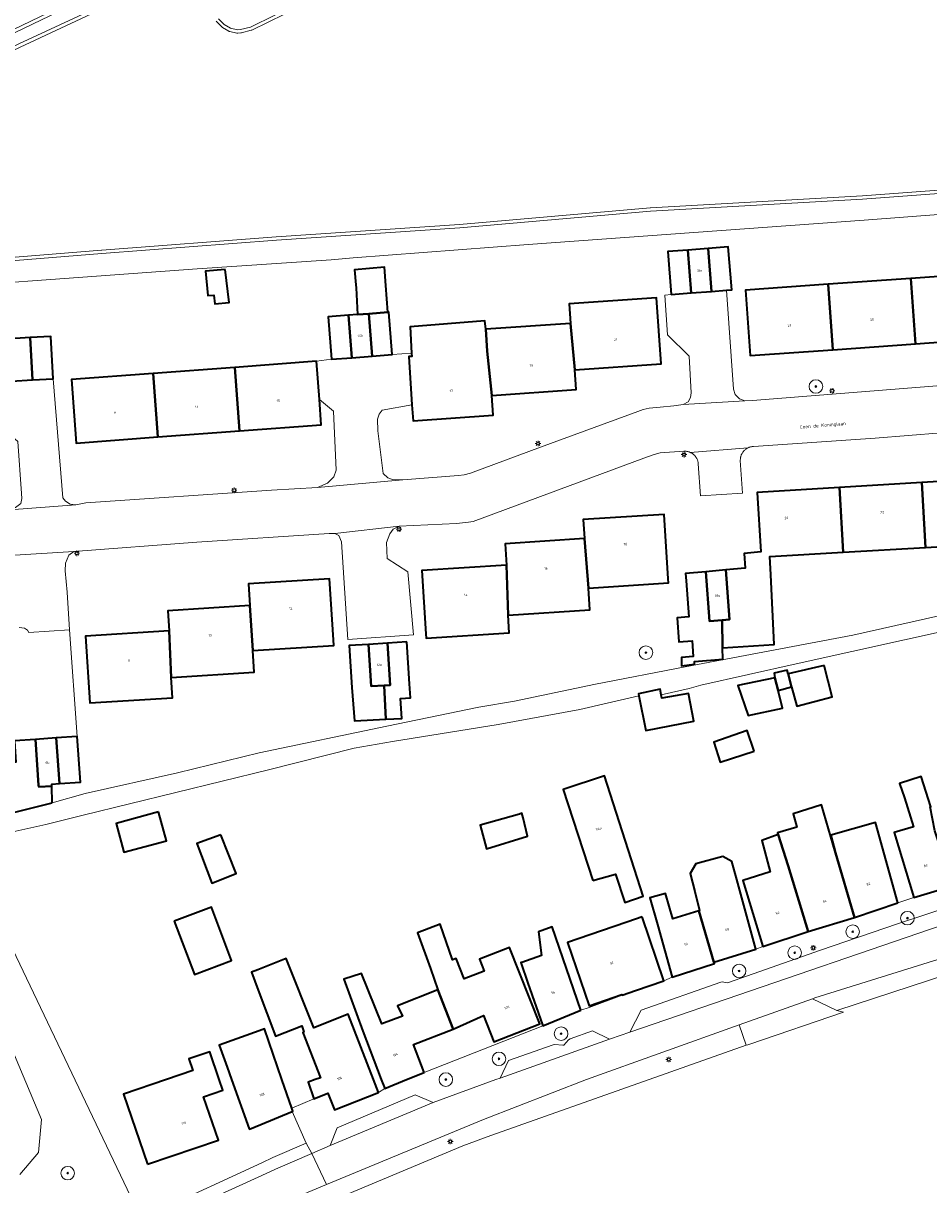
# Model space of a CAD drawing. Header units: metres. Extents: x 131489 to 134032, y 502353 to 503606.
# Tile 42 of 90: x 132708 to 132842, y 502985 to 503155. Entities that reach past the tile are written whole.
import ezdxf
from ezdxf.enums import TextEntityAlignment as Align

# ---------------------------------------------------------------- set-up
doc = ezdxf.new("R2010")
doc.units = ezdxf.units.M
for name, color, linetype, lineweight in [('B-WE-GR-BEPLANTING_CULTUUR_BOSPLANTSOEN-GV', 90, 'Continuous', 18), ('B-WE-GR-BOOM-S', 92, 'Continuous', 25), ('B-WE-GR-GRAS-GV', 60, 'Continuous', 13), ('B-WE-KL-ET_LS_OV_LICHTMAST-S', 190, 'Continuous', 25), ('B-WE-OG-BEBOUWING-GV', 7, 'Continuous', 35), ('B-WE-OG-BEBOUWING-T18', 1, 'Continuous', 18), ('B-WE-OG-TERREIN_CULTUURSCHEIDING-GV', 7, 'Continuous', 18), ('B-WE-OG-TERREIN_ERF-GV', 7, 'Continuous', 18), ('B-WE-OG-TOPOGRAFIE-T18', 1, 'Continuous', 18), ('B-WE-OG-WATER_SLOOT-GV', 120, 'Continuous', 18), ('B-WE-VH-VERHARDING_BETONSTRAATSTEEN-GV', 252, 'Continuous', 18), ('B-WE-VH-VERHARDING_SIERBESTRATING-GV', 252, 'Continuous', 18), ('B-WE-VH-VERHARDING_STRAATBAKSTEEN-GV', 252, 'Continuous', 18)]:
    doc.layers.add(name, color=color, linetype=linetype, lineweight=lineweight)
doc.styles.add('NLCS-ISO-M200-T18', font='NLCS-ISO.ttf', dxfattribs={"height": 0.36})
doc.styles.add('NLCS-ISO-M200-T25', font='NLCS-ISO.ttf', dxfattribs={"height": 0.5})

# ---------------------------------------------------------------- blocks, each defined once
blk = doc.blocks.new('SKL-ET_OV_LICHTMAST-SO')
at = {"color": 0, "linetype": 'ByBlock', "lineweight": 18}
for points in [[(-1.25, 0), (-2, 0)], [(-1.41, 1.41), (-0.88, 0.88)], [(0, 2), (0, 1.25)], [(0.88, 0.88), (1.41, 1.41)], [(2, 0), (1.25, 0)], [(-1.41, -1.41), (-0.88, -0.88)], [(0, -1.25), (0, -2)], [(0.88, -0.88), (1.41, -1.41)]]:
    blk.add_lwpolyline(points, dxfattribs=at)
blk.add_circle((0, 0), 1, dxfattribs=at)
blk = doc.blocks.new('SGR-BOOM_01-SO')
at = {"linetype": 'ByBlock', "lineweight": 18}
h = blk.add_hatch(color=0, dxfattribs=at)
h.dxf.hatch_style = 1
edge = h.paths.add_edge_path()
edge.add_arc((0, 0), 0.25, 0, 360)
at = {"color": 0, "linetype": 'ByBlock', "lineweight": 18}
for radius in [2, 0.25]:
    blk.add_circle((0, 0), radius, dxfattribs=at)

msp = doc.modelspace()

# ---------------------------------------------------------------- linework, layer by layer
at = {"layer": 'B-WE-GR-BEPLANTING_CULTUUR_BOSPLANTSOEN-GV', "flags": 128}
for points in [[(132706.804, 502974.035), (132712.266, 502972.169), (132712.692, 502972.4), (132713.116, 502972.635), (132713.534, 502972.871), (132716.321, 502974.455), (132716.91, 502974.809), (132717.502, 502975.159), (132718.095, 502975.506), (132718.691, 502975.85), (132719.289, 502976.19), (132719.888, 502976.526), (132720.49, 502976.859), (132721.093, 502977.189), (132721.698, 502977.515), (132722.305, 502977.837), (132722.914, 502978.156), (132723.525, 502978.472), (132724.138, 502978.784), (132724.752, 502979.092), (132725.369, 502979.397), (132725.678, 502979.548), (132705.761, 503021.304)], [(132704.307, 503010.024), (132710.988, 502994.13), (132710.583, 502989.271), (132707.816, 502986.031)]]:
    msp.add_lwpolyline(points, dxfattribs=at)
at = {"layer": 'B-WE-GR-GRAS-GV', "flags": 128}
for points in [[(132700.626, 503151.511), (132722.007, 503161.842)], [(132727.303, 503161.018), (132707.865, 503151.928)], [(132749.142, 503157.926), (132741.949, 503154.424), (132741.854, 503154.39), (132740.421, 503154.024), (132740.355, 503154.011), (132739.9, 503153.958), (132739.816, 503153.956), (132739.732, 503153.967), (132738.714, 503154.196), (132738.637, 503154.22), (132738.564, 503154.257), (132737.629, 503154.825), (132737.539, 503154.894), (132736.687, 503155.727)], [(132692.001, 503119.77), (132719.855, 503122.043), (132719.858, 503122.044), (132745.548, 503124.022), (132745.553, 503124.022), (132772.521, 503125.817), (132800.574, 503128.284), (132800.59, 503128.285), (132831.776, 503130.06), (132876.658, 503133.384), (132876.663, 503133.384), (132907.363, 503135.377), (132907.367, 503135.377), (132919.43, 503136.057), (132921.565, 503136.308), (132923.286, 503137.112), (132923.956, 503137.624), (132924.653, 503138.566), (132924.823, 503139.606), (132924.406, 503140.934), (132921.563, 503148.636), (132918.364, 503156.465)]]:
    msp.add_lwpolyline(points, dxfattribs=at)
at = {"layer": 'B-WE-OG-BEBOUWING-GV', "flags": 128}
for points in [[(132851.528, 503111.937), (132851.394, 503113.817), (132855.053, 503114.086), (132854.659, 503120.47), (132854.479, 503120.455), (132854.258, 503123.43), (132849.912, 503123.102), (132848.61, 503122.72), (132847.436, 503121.851), (132846.783, 503120.735), (132846.409, 503118.433), (132838.883, 503117.896), (132839.571, 503108.255), (132851.729, 503109.123)], [(132803.631, 503115.508), (132806.603, 503115.743), (132806.104, 503122.064), (132803.132, 503121.829)], [(132809.077, 503122.298), (132806.104, 503122.064), (132806.603, 503115.743), (132809.576, 503115.977)], [(132809.077, 503122.298), (132809.576, 503115.977), (132811.794, 503116.152), (132812.548, 503116.212), (132812.049, 503122.533)], [(132757.48, 503112.563), (132759.145, 503112.692), (132761.969, 503112.913), (132761.65, 503116.819), (132761.451, 503119.527), (132757.059, 503119.164), (132757.269, 503116.939), (132757.311, 503116.494)], [(132738.003, 503119.213), (132735.125, 503118.958), (132735.467, 503115.36), (132736.372, 503115.42), (132736.504, 503114.16), (132738.599, 503114.327)], [(132838.883, 503117.896), (132826.725, 503117.029), (132827.413, 503107.388), (132839.571, 503108.255)], [(132826.725, 503117.029), (132814.567, 503116.161), (132815.255, 503106.52), (132827.413, 503107.388)], [(132789.472, 503104.451), (132802.167, 503105.316), (132801.507, 503115.009), (132788.626, 503114.131), (132788.821, 503111.274)], [(132756.162, 503112.46), (132756.649, 503106.218), (132759.632, 503106.45), (132759.145, 503112.692), (132757.48, 503112.563)], [(132759.145, 503112.692), (132759.632, 503106.45), (132762.615, 503106.683), (132762.128, 503112.925), (132761.969, 503112.913)], [(132756.162, 503112.46), (132753.179, 503112.227), (132753.666, 503105.985), (132756.649, 503106.218)], [(132777.244, 503100.67), (132776.581, 503107.177), (132776.36, 503110.425), (132776.241, 503111.631), (132765.227, 503110.768), (132765.442, 503106.909), (132765.469, 503106.419), (132765.025, 503106.389), (132765.508, 503099.307), (132765.669, 503096.944), (132777.443, 503097.747)], [(132777.244, 503100.67), (132789.672, 503101.517), (132789.472, 503104.451), (132788.821, 503111.274), (132776.36, 503110.425), (132776.581, 503107.177)], [(132709.674, 503102.947), (132712.738, 503103.113), (132712.401, 503109.342), (132709.337, 503109.176)], [(132709.674, 503102.947), (132709.337, 503109.176), (132707.848, 503109.095), (132706.273, 503109.009), (132706.61, 503102.78)], [(132728.139, 503094.554), (132740.152, 503095.456), (132739.451, 503104.792), (132727.438, 503103.891)], [(132751.463, 503105.694), (132739.451, 503104.792), (132740.152, 503095.456), (132752.164, 503096.358), (132751.884, 503100.086)], [(132728.139, 503094.554), (132727.438, 503103.891), (132715.426, 503102.989), (132716.127, 503093.652)], [(132856.659, 503090.606), (132852.529, 503090.072), (132847.094, 503089.369), (132847.162, 503088.237), (132840.51, 503087.84), (132841.079, 503078.315), (132848.444, 503078.755), (132848.645, 503076.052), (132860.859, 503081.095), (132857.518, 503088.69)], [(132811.215, 503063.546), (132818.81, 503064.001), (132818.326, 503074.265), (132818.136, 503076.944), (132828.971, 503077.591), (132828.402, 503087.116), (132816.293, 503086.393), (132816.814, 503077.671), (132814.36, 503077.424), (132814.547, 503075.249), (132811.673, 503074.986), (132812.217, 503067.682), (132811.138, 503067.602)], [(132841.079, 503078.315), (132840.51, 503087.84), (132828.402, 503087.116), (132828.971, 503077.591)], [(132791.467, 503072.325), (132803.249, 503073.087), (132803.212, 503073.662), (132802.597, 503083.171), (132790.716, 503082.403), (132790.898, 503079.592)], [(132791.467, 503072.325), (132790.898, 503079.592), (132779.198, 503078.836), (132779.401, 503075.703), (132779.64, 503068.343), (132791.674, 503069.121)], [(132779.401, 503075.703), (132766.95, 503074.898), (132767.551, 503065.603), (132767.594, 503064.939), (132779.809, 503065.729), (132779.64, 503068.343)], [(132742.088, 503063.138), (132754.006, 503063.875), (132753.956, 503064.686), (132753.4, 503073.679), (132741.462, 503072.94), (132741.66, 503069.734)], [(132811.215, 503063.546), (132811.138, 503067.602), (132809.271, 503067.463), (132808.73, 503074.718), (132805.769, 503074.447), (132805.865, 503073.401), (132806.261, 503068.085), (132804.513, 503067.96), (132804.766, 503064.436), (132806.742, 503064.578), (132806.877, 503062.239), (132805.176, 503062.114), (132805.18, 503060.865), (132807.086, 503061.131), (132807.077, 503061.523), (132811.246, 503061.877)], [(132808.73, 503074.718), (132809.271, 503067.463), (132811.138, 503067.602), (132812.217, 503067.682), (132811.673, 503074.986)], [(132729.776, 503066.022), (132730.087, 503059.174), (132742.286, 503059.928), (132742.088, 503063.138), (132741.66, 503069.734), (132729.593, 503068.988)], [(132729.776, 503066.022), (132717.485, 503065.262), (132718.093, 503055.434), (132730.272, 503056.187), (132730.087, 503059.174)], [(132759.101, 503064.032), (132756.278, 503063.851), (132756.671, 503057.688), (132757.04, 503052.768), (132761.675, 503053.018), (132761.422, 503057.991), (132759.494, 503057.868)], [(132759.101, 503064.032), (132759.494, 503057.868), (132761.422, 503057.991), (132762.317, 503058.049), (132761.923, 503064.212)], [(132764.746, 503064.393), (132761.923, 503064.212), (132762.317, 503058.049), (132761.422, 503057.991), (132761.675, 503053.018), (132763.995, 503053.143), (132763.837, 503056.076), (132765.27, 503056.153), (132765.14, 503058.229)], [(132818.915, 503059.108), (132819.368, 503057.26), (132821.362, 503057.798), (132820.854, 503059.686), (132820.704, 503060.235), (132818.784, 503059.781)], [(132826.133, 503060.93), (132820.854, 503059.686), (132821.362, 503057.798), (132822.121, 503054.936), (132827.329, 503056.333)], [(132818.915, 503059.108), (132813.455, 503057.978), (132814.954, 503053.567), (132820.012, 503054.63), (132819.368, 503057.26)], [(132798.901, 503056.456), (132799.938, 503051.385), (132806.982, 503052.751), (132806.192, 503056.815), (132802.26, 503056.112), (132802.167, 503056.635), (132802.025, 503057.429), (132798.84, 503056.754)], [(132815.878, 503048.336), (132814.823, 503051.384), (132809.898, 503049.651), (132810.836, 503046.698)], [(132712.578, 503040.705), (132712.542, 503043.191), (132710.597, 503043.053), (132710.577, 503043.33), (132710.098, 503050.064), (132707.022, 503049.845), (132707.244, 503046.719), (132705.029, 503046.471), (132705.533, 503038.948)], [(132710.098, 503050.064), (132710.577, 503043.33), (132710.597, 503043.053), (132712.542, 503043.191), (132712.538, 503043.469), (132713.653, 503043.548), (132713.174, 503050.282)], [(132713.174, 503050.282), (132713.653, 503043.548), (132716.729, 503043.767), (132716.25, 503050.501)], [(132792.099, 503029.279), (132795.45, 503030.243), (132796.804, 503026.059), (132799.501, 503027.013), (132793.83, 503044.679), (132787.753, 503042.68)], [(132844.083, 503031.9), (132842.949, 503035.154), (132842.443, 503036.607), (132841.731, 503040.118), (132841.849, 503040.151), (132840.414, 503044.608), (132837.25, 503043.557), (132837.951, 503041.473), (132839.282, 503037.205), (132836.472, 503036.356), (132839.366, 503026.774), (132845.254, 503028.539)], [(132728.24, 503039.375), (132721.98, 503037.688), (132723.121, 503033.456), (132729.381, 503035.143)], [(132781.885, 503038.513), (132781.693, 503039.183), (132781.306, 503039.075), (132775.528, 503037.455), (132776.495, 503033.97), (132782.506, 503035.818)], [(132827.809, 503033.389), (132825.774, 503040.426), (132821.574, 503039.125), (132822.145, 503037.155), (132819.306, 503036.308), (132819.409, 503036.075), (132820.848, 503031.442), (132823.821, 503021.783), (132830.595, 503023.87)], [(132836.968, 503025.988), (132833.695, 503037.817), (132827.119, 503035.987), (132827.809, 503033.389), (132830.595, 503023.87)], [(132737.405, 503036.018), (132733.838, 503034.725), (132736.073, 503028.885), (132739.646, 503030.313)], [(132819.409, 503036.075), (132817.002, 503035.194), (132818.191, 503030.587), (132814.169, 503029.291), (132817.136, 503019.594), (132823.821, 503021.783), (132820.848, 503031.442)], [(132813.306, 503029.431), (132812.582, 503032.078), (132811.227, 503032.83), (132807.275, 503031.752), (132806.417, 503030.342), (132807.108, 503027.673), (132807.82, 503024.882), (132807.72, 503024.851), (132809.94, 503017.28), (132816.103, 503019.209)], [(132807.72, 503024.851), (132803.869, 503023.663), (132802.815, 503027.401), (132800.501, 503026.749), (132801.614, 503022.799), (132803.794, 503015.063), (132809.999, 503017.069), (132809.94, 503017.28)], [(132730.514, 503023.306), (132733.502, 503015.449), (132738.982, 503017.533), (132735.994, 503025.39)], [(132799.358, 503023.949), (132797.289, 503023.233), (132795.087, 503022.474), (132788.383, 503020.164), (132791.583, 503010.875), (132796.399, 503012.535), (132796.432, 503012.438), (132798.392, 503013.106), (132802.57, 503014.531)], [(132771.562, 503007.423), (132776.032, 503009.448), (132777.576, 503005.542), (132784.318, 503008.208), (132779.873, 503019.451), (132775.437, 503017.698), (132776.117, 503015.977), (132773.188, 503014.819), (132771.993, 503017.841), (132771.465, 503017.632), (132769.672, 503022.888), (132766.319, 503021.597), (132768.227, 503016.353), (132769.317, 503013.193)], [(132790.341, 503010.193), (132786.143, 503022.468), (132784.149, 503021.747), (132784.551, 503018.245), (132781.666, 503017.252), (132781.537, 503017.208), (132782.579, 503014.188), (132784.699, 503008.072), (132784.782, 503007.885)], [(132760.593, 502998.122), (132759.86, 503000), (132756.116, 503009.624), (132751.083, 503007.604), (132746.978, 503017.813), (132742.83, 503016.161), (132741.897, 503015.79), (132742.891, 503013.155), (132745.434, 503006.41), (132749.322, 503007.912), (132749.605, 503007.011), (132749.449, 503006.948), (132752.051, 503000.26), (132751.279, 503000), (132750.22, 502999.644), (132751.05, 502997.185), (132753.15, 502997.985), (132754.091, 502995.568)], [(132767.307, 503001.053), (132765.721, 503005.151), (132771.562, 503007.423), (132769.317, 503013.193), (132763.376, 503010.862), (132764.096, 503009.351), (132761.1, 503008.203), (132758.073, 503015.597), (132755.469, 503014.763), (132758.291, 503007.127), (132760.977, 503000), (132761.513, 502998.704), (132764.71, 503000)], [(132747.885, 502995.303), (132747.979, 502995.342), (132747.826, 502995.787), (132746.379, 503000), (132743.808, 503007.486), (132743.011, 503007.193), (132737.167, 503005.044), (132738.326, 503001.815), (132738.978, 503000), (132741.572, 502992.774), (132741.605, 502992.694), (132743.289, 502993.394)], [(132726.605, 502987.537), (132737.025, 502991.094), (132734.854, 502997.454), (132737.684, 502998.419), (132737.144, 503000), (132735.752, 503004.079), (132732.704, 503003.039), (132733.286, 503001.335), (132729.375, 503000), (132723.084, 502997.853)]]:
    msp.add_lwpolyline(points, close=True, dxfattribs=at)
at = {"layer": 'B-WE-OG-TERREIN_CULTUURSCHEIDING-GV', "flags": 128}
msp.add_lwpolyline([(132707.816, 502986.031), (132710.583, 502989.271), (132710.988, 502994.13), (132704.307, 503010.024)], dxfattribs=at)
at = {"layer": 'B-WE-OG-TERREIN_ERF-GV', "flags": 128}
for points in [[(132862.266, 503128.75), (132832.048, 503126.45), (132782.607, 503122.864), (132756.87, 503120.916), (132753.639, 503120.616), (132733.913, 503119.319), (132682.724, 503115.555)], [(132707.848, 503109.095), (132709.337, 503109.176), (132712.401, 503109.342), (132712.738, 503103.113), (132714.13, 503085.624), (132714.534, 503085.087), (132715.235, 503084.689), (132716.042, 503084.592), (132717.541, 503084.841), (132744.858, 503086.743), (132751.592, 503087.103), (132753.082, 503087.771), (132754.036, 503088.695), (132754.353, 503089.69), (132753.968, 503098.361), (132751.884, 503100.086), (132752.164, 503096.358), (132740.152, 503095.456), (132728.139, 503094.554), (132716.127, 503093.652), (132715.426, 503102.989), (132727.438, 503103.891), (132739.451, 503104.792), (132751.463, 503105.694), (132753.666, 503105.985), (132753.179, 503112.227), (132756.162, 503112.46), (132757.48, 503112.563), (132757.311, 503116.494), (132757.269, 503116.939), (132757.059, 503119.164), (132761.451, 503119.527), (132761.65, 503116.819), (132761.969, 503112.913), (132762.128, 503112.925), (132762.615, 503106.683), (132765.442, 503106.909), (132765.227, 503110.768), (132776.241, 503111.631), (132776.36, 503110.425), (132788.821, 503111.274), (132788.626, 503114.131), (132801.507, 503115.009), (132802.167, 503105.316), (132789.472, 503104.451), (132789.672, 503101.517), (132777.244, 503100.67), (132777.443, 503097.747), (132765.669, 503096.944), (132765.508, 503099.307), (132761.113, 503098.5), (132760.66, 503097.918), (132760.426, 503097.192), (132760.494, 503095.455), (132761.275, 503089.198), (132761.961, 503088.547), (132762.67, 503088.313), (132764.161, 503088.254), (132772.364, 503088.87), (132773.182, 503088.968), (132774.138, 503089.23), (132784.436, 503093.07), (132798.734, 503098.322), (132799.527, 503098.582), (132800.413, 503098.774), (132802.026, 503098.918), (132804.053, 503099.119), (132804.733, 503099.23), (132805.413, 503099.341), (132806.152, 503099.713), (132806.469, 503100.346), (132806.572, 503101.074), (132806.273, 503106.432), (132803.114, 503109.575), (132802.736, 503115.437), (132803.631, 503115.508), (132803.132, 503121.829), (132806.104, 503122.064), (132809.077, 503122.298), (132812.049, 503122.533), (132812.548, 503116.212), (132811.794, 503116.152), (132812.828, 503101.609), (132813.066, 503100.815), (132813.705, 503100.157), (132814.502, 503099.871), (132815.627, 503099.909), (132853.204, 503102.935)], [(132851.729, 503109.123), (132839.571, 503108.255), (132827.413, 503107.388), (132815.255, 503106.52), (132814.567, 503116.161), (132826.725, 503117.029), (132838.883, 503117.896), (132846.409, 503118.433)], [(132848.199, 503095.579), (132833.665, 503094.364), (132815.779, 503093.152), (132815.571, 503093.138), (132815.483, 503093.125), (132815.395, 503093.109), (132815.309, 503093.088), (132815.223, 503093.064), (132815.139, 503093.036), (132815.055, 503093.004), (132814.974, 503092.968), (132814.908, 503092.936), (132814.829, 503092.894), (132814.752, 503092.848), (132814.678, 503092.799), (132814.605, 503092.746), (132814.535, 503092.691), (132814.468, 503092.632), (132814.403, 503092.57), (132814.341, 503092.506), (132814.282, 503092.439), (132814.227, 503092.369), (132814.174, 503092.297), (132814.124, 503092.222), (132814.078, 503092.146), (132814.036, 503092.067), (132813.997, 503091.986), (132813.961, 503091.904), (132813.93, 503091.821), (132813.902, 503091.736), (132813.878, 503091.65), (132813.858, 503091.563), (132813.841, 503091.475), (132813.829, 503091.386), (132813.821, 503091.297), (132813.816, 503091.208), (132813.816, 503091.155), (132813.816, 503091.117), (132814.142, 503086.265), (132807.957, 503085.895), (132807.634, 503090.597), (132807.626, 503090.686), (132807.614, 503090.775), (132807.598, 503090.863), (132807.578, 503090.95), (132807.554, 503091.036), (132807.526, 503091.121), (132807.495, 503091.205), (132807.46, 503091.287), (132807.421, 503091.368), (132807.378, 503091.447), (132807.333, 503091.524), (132807.283, 503091.598), (132807.231, 503091.671), (132807.175, 503091.741), (132807.116, 503091.808), (132807.055, 503091.873), (132806.99, 503091.935), (132806.923, 503091.994), (132806.853, 503092.05), (132806.781, 503092.102), (132806.706, 503092.152), (132806.629, 503092.198), (132806.551, 503092.241), (132806.47, 503092.28), (132806.445, 503092.291), (132806.363, 503092.325), (132806.279, 503092.356), (132806.194, 503092.382), (132806.107, 503092.405), (132806.02, 503092.424), (132805.932, 503092.439), (132805.844, 503092.45), (132805.755, 503092.458), (132805.666, 503092.461), (132805.577, 503092.46), (132805.502, 503092.456), (132802.007, 503092.219), (132801.134, 503091.967), (132799.618, 503091.426), (132774.538, 503082.131), (132773.808, 503081.997), (132772.043, 503081.842), (132763.638, 503081.447), (132762.744, 503080.993), (132762.259, 503080.315), (132761.771, 503079.02), (132761.842, 503076.674), (132764.881, 503074.693), (132765.741, 503065.447), (132756.06, 503064.772), (132755.143, 503079.144), (132754.759, 503080.039), (132754.159, 503080.376), (132753.326, 503080.358), (132733.863, 503079.083), (132715.763, 503077.715), (132715.042, 503077.146), (132714.53, 503075.985), (132714.484, 503074.843), (132714.761, 503071.732), (132715.132, 503066.17), (132716.25, 503050.501), (132716.729, 503043.767), (132713.653, 503043.548), (132712.538, 503043.469), (132712.542, 503043.191), (132712.578, 503040.705), (132717.428, 503042.08), (132731.018, 503045.122), (132743.011, 503048.076), (132761.829, 503051.989), (132775.328, 503054.784), (132780.591, 503055.701), (132792.5, 503058.163), (132805.717, 503060.709), (132830.382, 503065.374), (132849.79, 503069.735)], [(132848.444, 503078.755), (132841.079, 503078.315), (132828.971, 503077.591), (132818.136, 503076.944), (132818.326, 503074.265), (132818.81, 503064.001), (132811.215, 503063.546), (132811.246, 503061.877), (132807.077, 503061.523), (132807.086, 503061.131), (132805.18, 503060.865), (132805.176, 503062.114), (132806.877, 503062.239), (132806.742, 503064.578), (132804.766, 503064.436), (132804.513, 503067.96), (132806.261, 503068.085), (132805.865, 503073.401), (132805.769, 503074.447), (132808.73, 503074.718), (132811.673, 503074.986), (132814.547, 503075.249), (132814.36, 503077.424), (132816.814, 503077.671), (132816.293, 503086.393), (132828.402, 503087.116), (132840.51, 503087.84), (132847.162, 503088.237)], [(132846.157, 503066.522), (132822.04, 503061.199), (132808.017, 503058.051), (132806.284, 503057.529), (132802.167, 503056.635), (132802.26, 503056.112), (132806.192, 503056.815), (132806.982, 503052.751), (132799.938, 503051.385), (132798.901, 503056.456), (132790.219, 503054.457), (132778.204, 503052.261), (132762.652, 503049.765), (132756.994, 503048.771), (132744.41, 503045.6), (132717.136, 503038.889), (132711.652, 503037.511), (132700.986, 503035.195)], [(132707.022, 503049.845), (132710.098, 503050.064), (132713.174, 503050.282), (132716.25, 503050.501), (132715.132, 503066.17), (132709.124, 503065.769), (132708.943, 503066.141), (132708.492, 503066.423), (132707.716, 503066.543)], [(132727.856, 502980.581), (132743.403, 502987.762), (132745.044, 502988.52), (132749.948, 502990.642), (132747.885, 502995.303), (132743.289, 502993.394), (132741.605, 502992.694), (132741.572, 502992.774), (132738.978, 503000), (132738.326, 503001.815), (132737.167, 503005.044), (132743.011, 503007.193), (132743.808, 503007.486), (132746.379, 503000), (132747.826, 502995.787), (132751.05, 502997.185), (132750.22, 502999.644), (132751.279, 503000), (132752.051, 503000.26), (132749.449, 503006.948), (132749.605, 503007.011), (132749.322, 503007.912), (132745.434, 503006.41), (132742.891, 503013.155), (132741.897, 503015.79), (132742.83, 503016.161), (132746.978, 503017.813), (132751.083, 503007.604), (132756.116, 503009.624), (132759.86, 503000), (132760.593, 502998.122), (132761.513, 502998.704), (132760.977, 503000), (132758.291, 503007.127), (132755.469, 503014.763), (132758.073, 503015.597), (132761.1, 503008.203), (132764.096, 503009.351), (132763.376, 503010.862), (132769.317, 503013.193), (132768.227, 503016.353), (132766.319, 503021.597), (132769.672, 503022.888), (132771.465, 503017.632), (132771.993, 503017.841), (132773.188, 503014.819), (132776.117, 503015.977), (132775.437, 503017.698), (132779.873, 503019.451), (132784.318, 503008.208), (132777.576, 503005.542), (132776.032, 503009.448), (132771.562, 503007.423), (132765.721, 503005.151), (132767.307, 503001.053), (132784.782, 503007.885), (132784.699, 503008.072), (132782.579, 503014.188), (132781.537, 503017.208), (132781.666, 503017.252), (132784.551, 503018.245), (132784.149, 503021.747), (132786.143, 503022.468), (132790.341, 503010.193), (132791.564, 503010.623), (132796.432, 503012.438), (132796.399, 503012.535), (132791.583, 503010.875), (132788.383, 503020.164), (132795.087, 503022.474), (132797.289, 503023.233), (132799.358, 503023.949), (132802.57, 503014.531), (132803.794, 503015.063), (132801.614, 503022.799), (132800.501, 503026.749), (132802.815, 503027.401), (132803.869, 503023.663), (132807.72, 503024.851), (132807.82, 503024.882), (132807.108, 503027.673), (132806.417, 503030.342), (132807.275, 503031.752), (132811.227, 503032.83), (132812.582, 503032.078), (132813.306, 503029.431), (132816.103, 503019.209), (132817.136, 503019.594), (132814.169, 503029.291), (132818.191, 503030.587), (132817.002, 503035.194), (132819.409, 503036.075), (132819.306, 503036.308), (132822.145, 503037.155), (132821.574, 503039.125), (132825.774, 503040.426), (132827.809, 503033.389), (132827.119, 503035.987), (132833.695, 503037.817), (132836.968, 503025.988), (132839.366, 503026.774), (132836.472, 503036.356), (132839.282, 503037.205), (132837.951, 503041.473), (132837.25, 503043.557), (132840.414, 503044.608), (132841.849, 503040.151)], [(132848.039, 502980.538), (132873.199, 502988.932), (132881.871, 502992.515), (132888.481, 502995.254), (132888.273, 502995.77), (132883.079, 503009.754), (132871.455, 503006.013), (132866.095, 503022.501), (132866.054, 503022.628), (132828.024, 503010.172), (132828.991, 503009.903), (132815.21, 503005.23), (132814.916, 503005.13), (132814.674, 503005.045), (132800.397, 503000), (132777.125, 502991.775), (132773.001, 502990.256), (132750.852, 502980.967)], [(132705.761, 503021.304), (132725.678, 502979.548)]]:
    msp.add_lwpolyline(points, dxfattribs=at)
for points in [[(132736.504, 503114.16), (132736.372, 503115.42), (132735.467, 503115.36), (132735.125, 503118.958), (132738.003, 503119.213), (132738.599, 503114.327)], [(132803.212, 503073.662), (132803.249, 503073.087), (132791.467, 503072.325), (132791.674, 503069.121), (132779.64, 503068.343), (132779.809, 503065.729), (132767.594, 503064.939), (132767.551, 503065.603), (132766.95, 503074.898), (132779.401, 503075.703), (132779.198, 503078.836), (132790.898, 503079.592), (132790.716, 503082.403), (132802.597, 503083.171)], [(132753.956, 503064.686), (132754.006, 503063.875), (132742.088, 503063.138), (132742.286, 503059.928), (132730.087, 503059.174), (132730.272, 503056.187), (132718.093, 503055.434), (132717.485, 503065.262), (132729.776, 503066.022), (132729.593, 503068.988), (132741.66, 503069.734), (132741.462, 503072.94), (132753.4, 503073.679)], [(132764.746, 503064.393), (132765.14, 503058.229), (132765.27, 503056.153), (132763.837, 503056.076), (132763.995, 503053.143), (132761.675, 503053.018), (132757.04, 503052.768), (132756.671, 503057.688), (132756.278, 503063.851), (132759.101, 503064.032), (132761.923, 503064.212)], [(132827.329, 503056.333), (132822.121, 503054.936), (132821.362, 503057.798), (132819.368, 503057.26), (132820.012, 503054.63), (132814.954, 503053.567), (132813.455, 503057.978), (132818.915, 503059.108), (132818.784, 503059.781), (132820.704, 503060.235), (132820.854, 503059.686), (132826.133, 503060.93)], [(132815.878, 503048.336), (132810.836, 503046.698), (132809.898, 503049.651), (132814.823, 503051.384)], [(132799.501, 503027.013), (132796.804, 503026.059), (132795.45, 503030.243), (132792.099, 503029.279), (132787.753, 503042.68), (132793.83, 503044.679)], [(132729.381, 503035.143), (132723.121, 503033.456), (132721.98, 503037.688), (132728.24, 503039.375)], [(132781.885, 503038.513), (132782.506, 503035.818), (132776.495, 503033.97), (132775.528, 503037.455), (132781.306, 503039.075), (132781.693, 503039.183)], [(132739.646, 503030.313), (132736.073, 503028.885), (132733.838, 503034.725), (132737.405, 503036.018)], [(132738.982, 503017.533), (132733.502, 503015.449), (132730.514, 503023.306), (132735.994, 503025.39)], [(132737.025, 502991.094), (132726.605, 502987.537), (132723.084, 502997.853), (132729.375, 503000), (132733.286, 503001.335), (132732.704, 503003.039), (132735.752, 503004.079), (132737.144, 503000), (132737.684, 502998.419), (132734.854, 502997.454)]]:
    msp.add_lwpolyline(points, close=True, dxfattribs=at)
at = {"layer": 'B-WE-OG-WATER_SLOOT-GV', "flags": 128}
for points in [[(132722.007, 503161.842), (132700.626, 503151.511), (132673.584, 503138.833), (132662.819, 503133.837), (132662.774, 503133.813), (132660.043, 503132.187), (132659.964, 503132.128), (132659.898, 503132.055), (132659.847, 503131.971), (132659.814, 503131.878), (132659.8, 503131.781), (132659.805, 503131.682), (132659.829, 503131.587), (132660.026, 503131.043), (132660.04, 503131.003), (132660.496, 503131.213), (132660.299, 503131.757), (132663.03, 503133.383), (132673.795, 503138.38), (132700.841, 503151.06), (132722.225, 503161.392)], [(132727.121, 503161.485), (132707.652, 503152.38), (132681.045, 503139.711), (132674.405, 503136.235), (132662.553, 503130.523), (132660.696, 503130.663), (132660.496, 503131.213), (132660.04, 503131.003), (132660.226, 503130.492), (132660.267, 503130.406), (132660.324, 503130.329), (132660.394, 503130.265), (132660.475, 503130.214), (132660.564, 503130.181), (132660.658, 503130.164), (132662.515, 503130.024), (132662.603, 503130.025), (132662.688, 503130.042), (132662.77, 503130.073), (132674.622, 503135.785), (132674.637, 503135.792), (132681.269, 503139.264), (132707.865, 503151.928), (132727.303, 503161.018)], [(132722.225, 503161.392), (132700.841, 503151.06), (132673.795, 503138.38), (132663.03, 503133.383), (132660.299, 503131.757), (132660.496, 503131.213), (132660.696, 503130.663), (132662.553, 503130.523), (132674.405, 503136.235), (132681.045, 503139.711), (132707.652, 503152.38), (132727.121, 503161.485)], [(132736.687, 503155.727), (132737.539, 503154.894), (132737.629, 503154.825), (132738.564, 503154.257), (132738.637, 503154.22), (132738.714, 503154.196), (132739.732, 503153.967), (132739.816, 503153.956), (132739.9, 503153.958), (132740.355, 503154.011), (132740.421, 503154.024), (132741.854, 503154.39), (132741.949, 503154.424), (132749.142, 503157.926)], [(132748.924, 503158.376), (132741.73, 503154.874), (132740.297, 503154.508), (132739.842, 503154.455), (132738.824, 503154.684), (132737.889, 503155.252), (132737.037, 503156.085)], [(132737.037, 503156.085), (132737.889, 503155.252), (132738.824, 503154.684), (132739.842, 503154.455), (132740.297, 503154.508), (132741.73, 503154.874), (132748.924, 503158.376)], [(132876.658, 503133.384), (132831.776, 503130.06), (132800.59, 503128.285), (132800.574, 503128.284), (132772.521, 503125.817), (132745.553, 503124.022), (132745.548, 503124.022), (132719.858, 503122.044), (132719.855, 503122.043), (132692.001, 503119.77)], [(132692.04, 503119.272), (132719.896, 503121.545), (132745.586, 503123.523), (132772.56, 503125.318), (132800.618, 503127.786), (132831.809, 503129.561), (132876.695, 503132.885)], [(132876.695, 503132.885), (132831.809, 503129.561), (132800.618, 503127.786), (132772.56, 503125.318), (132745.586, 503123.523), (132719.896, 503121.545), (132692.04, 503119.272)], [(132682.724, 503115.555), (132733.913, 503119.319), (132753.639, 503120.616), (132756.87, 503120.916), (132782.607, 503122.864), (132832.048, 503126.45), (132862.266, 503128.75)], [(132849.79, 503069.735), (132830.382, 503065.374), (132805.717, 503060.709), (132792.5, 503058.163), (132780.591, 503055.701), (132775.328, 503054.784), (132761.829, 503051.989), (132743.011, 503048.076), (132731.018, 503045.122), (132717.428, 503042.08), (132712.578, 503040.705), (132705.533, 503038.948)], [(132700.986, 503035.195), (132711.652, 503037.511), (132717.136, 503038.889), (132744.41, 503045.6), (132756.994, 503048.771), (132762.652, 503049.765), (132778.204, 503052.261), (132790.219, 503054.457), (132798.901, 503056.456), (132798.84, 503056.754), (132802.025, 503057.429), (132802.167, 503056.635), (132806.284, 503057.529), (132808.017, 503058.051), (132822.04, 503061.199), (132846.157, 503066.522)]]:
    msp.add_lwpolyline(points, dxfattribs=at)
at = {"layer": 'B-WE-VH-VERHARDING_BETONSTRAATSTEEN-GV', "flags": 128}
for points in [[(132765.442, 503106.909), (132762.615, 503106.683), (132759.632, 503106.45), (132756.649, 503106.218), (132753.666, 503105.985), (132751.463, 503105.694), (132751.884, 503100.086), (132753.968, 503098.361), (132754.353, 503089.69), (132754.036, 503088.695), (132753.082, 503087.771), (132751.592, 503087.103), (132764.161, 503088.254), (132762.67, 503088.313), (132761.961, 503088.547), (132761.275, 503089.198), (132760.494, 503095.455), (132760.426, 503097.192), (132760.66, 503097.918), (132761.113, 503098.5), (132765.508, 503099.307), (132765.025, 503106.389), (132765.469, 503106.419)], [(132709.674, 503102.947), (132706.61, 503102.78), (132703.546, 503102.614), (132701.777, 503102.36), (132702.012, 503098.637), (132707.499, 503093.868), (132708.066, 503086.234), (132708.111, 503085.506), (132707.976, 503084.757), (132707.169, 503084.187), (132706.338, 503083.84), (132716.042, 503084.592), (132715.235, 503084.689), (132714.534, 503085.087), (132714.13, 503085.624), (132712.738, 503103.113)], [(132806.445, 503092.291), (132806.47, 503092.28), (132806.551, 503092.241), (132806.629, 503092.198), (132806.706, 503092.152), (132806.781, 503092.102), (132806.853, 503092.05), (132806.923, 503091.994), (132806.99, 503091.935), (132807.055, 503091.873), (132807.116, 503091.808), (132807.175, 503091.741), (132807.231, 503091.671), (132807.283, 503091.598), (132807.333, 503091.524), (132807.378, 503091.447), (132807.421, 503091.368), (132807.46, 503091.287), (132807.495, 503091.205), (132807.526, 503091.121), (132807.554, 503091.036), (132807.578, 503090.95), (132807.598, 503090.863), (132807.614, 503090.775), (132807.626, 503090.686), (132807.634, 503090.597), (132807.957, 503085.895), (132814.142, 503086.265), (132813.816, 503091.117), (132813.816, 503091.155), (132813.816, 503091.208), (132813.821, 503091.297), (132813.829, 503091.386), (132813.841, 503091.475), (132813.858, 503091.563), (132813.878, 503091.65), (132813.902, 503091.736), (132813.93, 503091.821), (132813.961, 503091.904), (132813.997, 503091.986), (132814.036, 503092.067), (132814.078, 503092.146), (132814.124, 503092.222), (132814.174, 503092.297), (132814.227, 503092.369), (132814.282, 503092.439), (132814.341, 503092.506), (132814.403, 503092.57), (132814.468, 503092.632), (132814.535, 503092.691), (132814.605, 503092.746), (132814.678, 503092.799), (132814.752, 503092.848), (132814.829, 503092.894), (132814.908, 503092.936)], [(132754.159, 503080.376), (132754.759, 503080.039), (132755.143, 503079.144), (132756.06, 503064.772), (132765.741, 503065.447), (132764.881, 503074.693), (132761.842, 503076.674), (132761.771, 503079.02), (132762.259, 503080.315), (132762.744, 503080.993), (132763.638, 503081.447)], [(132852.671, 503028.24), (132852.71, 503028.106), (132836.921, 503022.907), (132825.639, 503019.02), (132812.101, 503014.277), (132811.883, 503014.255), (132811.134, 503014.374), (132810.929, 503014.347), (132799.224, 503010.228), (132797.557, 503006.97), (132855.985, 503026.999), (132855.458, 503026.9)], [(132866.054, 503022.628), (132865.903, 503023.092), (132877.297, 503026.857), (132876.987, 503027.771), (132867.089, 503025.204), (132824.791, 503012.026), (132824.456, 503011.906), (132828.024, 503010.172)], [(132828.024, 503010.172), (132824.456, 503011.906), (132813.64, 503008.036), (132814.674, 503005.045), (132814.916, 503005.13), (132815.21, 503005.23), (132828.991, 503009.903)], [(132736.71, 502977.409), (132737.598, 502975.424), (132738.085, 502975.657), (132742.389, 502977.715), (132741.996, 502978.748), (132743.577, 502979.144), (132750.852, 502980.967), (132773.001, 502990.256), (132777.125, 502991.775), (132800.397, 503000), (132814.674, 503005.045), (132813.64, 503008.036), (132791.184, 503000), (132776.039, 502994.134), (132752.918, 502984.553), (132750.235, 502983.441), (132743.55, 502980.46)], [(132794.592, 503005.941), (132792.05, 503007.174), (132788.766, 503006.009), (132788.562, 503005.867), (132787.836, 503005.085), (132787.708, 503005.043), (132786.458, 503005.144), (132786.265, 503005.122), (132779.734, 503002.787), (132778.478, 503000.23)]]:
    msp.add_lwpolyline(points, close=True, dxfattribs=at)
for points in [[(132853.204, 503102.935), (132815.627, 503099.909), (132814.502, 503099.871), (132805.413, 503099.341), (132804.733, 503099.23), (132804.053, 503099.119), (132802.026, 503098.918), (132800.413, 503098.774), (132799.527, 503098.582), (132798.734, 503098.322), (132784.436, 503093.07), (132774.138, 503089.23), (132773.182, 503088.968), (132772.364, 503088.87), (132764.161, 503088.254), (132751.592, 503087.103), (132744.858, 503086.743), (132717.541, 503084.841), (132716.042, 503084.592), (132706.338, 503083.84)], [(132705.491, 503077.081), (132715.763, 503077.715), (132733.863, 503079.083), (132753.326, 503080.358), (132754.159, 503080.376), (132763.638, 503081.447), (132772.043, 503081.842), (132773.808, 503081.997), (132774.538, 503082.131), (132799.618, 503091.426), (132801.134, 503091.967), (132802.007, 503092.219), (132805.502, 503092.456), (132805.577, 503092.46), (132805.666, 503092.461), (132805.755, 503092.458), (132805.844, 503092.45), (132805.932, 503092.439), (132806.02, 503092.424), (132806.107, 503092.405), (132806.194, 503092.382), (132806.279, 503092.356), (132806.363, 503092.325), (132806.445, 503092.291), (132814.908, 503092.936), (132814.974, 503092.968), (132815.055, 503093.004), (132815.139, 503093.036), (132815.223, 503093.064), (132815.309, 503093.088), (132815.395, 503093.109), (132815.483, 503093.125), (132815.571, 503093.138), (132815.779, 503093.152), (132833.665, 503094.364), (132848.199, 503095.579)], [(132707.716, 503066.543), (132708.492, 503066.423), (132708.943, 503066.141), (132709.124, 503065.769), (132715.132, 503066.17), (132714.761, 503071.732), (132714.484, 503074.843), (132714.53, 503075.985), (132715.042, 503077.146), (132715.763, 503077.715), (132705.491, 503077.081)]]:
    msp.add_lwpolyline(points, dxfattribs=at)
at = {"layer": 'B-WE-VH-VERHARDING_SIERBESTRATING-GV', "flags": 128}
msp.add_lwpolyline([(132805.413, 503099.341), (132814.502, 503099.871), (132813.705, 503100.157), (132813.066, 503100.815), (132812.828, 503101.609), (132811.794, 503116.152), (132809.576, 503115.977), (132806.603, 503115.743), (132803.631, 503115.508), (132802.736, 503115.437), (132803.114, 503109.575), (132806.273, 503106.432), (132806.572, 503101.074), (132806.469, 503100.346), (132806.152, 503099.713)], close=True, dxfattribs=at)
at = {"layer": 'B-WE-VH-VERHARDING_STRAATBAKSTEEN-GV', "flags": 128}
for points in [[(132824.456, 503011.906), (132824.791, 503012.026), (132867.089, 503025.204), (132876.987, 503027.771), (132876.713, 503028.558), (132874.939, 503033.388), (132855.985, 503026.999), (132797.557, 503006.97), (132794.712, 503005.983), (132794.592, 503005.941), (132778.478, 503000.23), (132777.847, 503000), (132768.638, 502996.65), (132753.475, 502990.306), (132750.771, 502989.132), (132752.918, 502984.553), (132776.039, 502994.134), (132791.184, 503000), (132813.64, 503008.036)], [(132753.475, 502990.306), (132768.638, 502996.65), (132765.963, 502997.757), (132754.496, 502992.904)]]:
    msp.add_lwpolyline(points, close=True, dxfattribs=at)
for points in [[(132845.254, 503028.539), (132839.366, 503026.774), (132836.968, 503025.988), (132830.595, 503023.87), (132823.821, 503021.783), (132817.136, 503019.594), (132816.103, 503019.209), (132809.94, 503017.28), (132809.999, 503017.069), (132803.794, 503015.063), (132802.57, 503014.531), (132798.392, 503013.106), (132796.432, 503012.438), (132791.564, 503010.623), (132790.341, 503010.193), (132784.782, 503007.885), (132767.307, 503001.053), (132764.71, 503000), (132761.513, 502998.704), (132760.593, 502998.122), (132754.091, 502995.568), (132753.15, 502997.985), (132751.05, 502997.185), (132747.826, 502995.787), (132747.979, 502995.342), (132747.885, 502995.303), (132749.948, 502990.642), (132750.771, 502989.132), (132753.475, 502990.306), (132754.496, 502992.904), (132765.963, 502997.757), (132768.638, 502996.65), (132777.847, 503000), (132778.478, 503000.23), (132779.734, 503002.787), (132786.265, 503005.122), (132786.458, 503005.144), (132787.708, 503005.043), (132787.836, 503005.085), (132788.562, 503005.867), (132788.766, 503006.009), (132792.05, 503007.174), (132794.592, 503005.941), (132794.712, 503005.983), (132797.557, 503006.97), (132799.224, 503010.228), (132810.929, 503014.347), (132811.134, 503014.374), (132811.883, 503014.255), (132812.101, 503014.277), (132825.639, 503019.02), (132836.921, 503022.907), (132852.71, 503028.106)], [(132730.739, 502980.075), (132743.44, 502985.9), (132745.445, 502986.819), (132750.771, 502989.132), (132749.948, 502990.642), (132745.044, 502988.52), (132743.403, 502987.762), (132727.856, 502980.581)], [(132750.235, 502983.441), (132752.918, 502984.553), (132750.771, 502989.132), (132745.445, 502986.819), (132743.44, 502985.9), (132730.739, 502980.075)]]:
    msp.add_lwpolyline(points, dxfattribs=at)

# ---------------------------------------------------------------- block references
at = {"layer": 'B-WE-GR-BOOM-S', "xscale": 0.5, "yscale": 0.5, "zscale": 0.5}
for p in [(132824.937, 503101.983), (132799.927, 503062.825), (132838.405, 503023.75), (132830.352, 503021.763), (132821.815, 503018.665), (132813.646, 503015.979), (132787.448, 503006.756), (132778.313, 503003.052), (132770.491, 503000), (132714.862, 502986.233)]:
    msp.add_blockref('SGR-BOOM_01-SO', p, dxfattribs=at)
at = {"layer": 'B-WE-KL-ET_LS_OV_LICHTMAST-S', "xscale": 0.2, "yscale": 0.2, "zscale": 0.2}
for p in [(132827.315, 503101.352), (132784.057, 503093.606), (132805.536, 503091.953), (132739.352, 503086.711), (132763.606, 503080.979), (132716.217, 503077.439), (132824.56, 503019.374), (132803.283, 503002.947), (132771.152, 502990.874)]:
    msp.add_blockref('SKL-ET_OV_LICHTMAST-SO', p, dxfattribs=at)

# ---------------------------------------------------------------- texts
at = {"layer": 'B-WE-OG-BEBOUWING-T18', "style": 'NLCS-ISO-M200-T18'}
for s, rotation, p in [('21b', 4.5, (132807.841, 503119.021)), ('23', 4.1, (132821.05, 503110.944)), ('25', 4.1, (132833.208, 503111.811)), ('15b', 4.5, (132757.898, 503109.455)), ('21', 3.9, (132795.456, 503108.868)), ('19', 3.9, (132783.078, 503105.077)), ('17', 3.9, (132771.285, 503101.336)), ('13', 4.3, (132733.847, 503098.994)), ('15', 4.3, (132745.86, 503099.896)), ('11', 4.3, (132721.835, 503098.092)), ('22', 3.4, (132834.695, 503083.485)), ('20', 3.4, (132820.591, 503082.642)), ('18', 3.7, (132796.916, 503078.795)), ('16', 3.7, (132785.239, 503075.218)), ('14', 3.7, (132773.435, 503071.309)), ('18b', 4.3, (132810.474, 503071.225)), ('12', 3.5, (132747.679, 503069.318)), ('10', 3.5, (132735.828, 503065.366)), ('8', 3.5, (132723.878, 503061.65)), ('12b', 3.6, (132760.71, 503061.04)), ('6b', 4.1, (132711.876, 503046.668)), ('94a', 18, (132792.971, 503036.916)), ('80', 16.8, (132841.095, 503031.468)), ('82', 15.6, (132832.656, 503028.765)), ('84', 17.3, (132826.235, 503026.237)), ('86', 17.2, (132819.3, 503024.511)), ('88', 15.3, (132811.898, 503022.082)), ('90', 16.3, (132805.773, 503019.905)), ('92', 19.5, (132794.887, 503017.13)), ('96', 18.9, (132786.243, 503012.814)), ('100', 21.6, (132779.477, 503010.595)), ('104', 22.1, (132763.083, 503003.657)), ('106', 21.4, (132754.876, 503000.174)), ('108', 19.8, (132743.46, 502997.794)), ('110', 18.8, (132731.939, 502993.584))]:
    msp.add_text(s, height=0.36, rotation=rotation, dxfattribs=at).set_placement(p, align=Align.MIDDLE)
at = {"layer": 'B-WE-OG-TOPOGRAFIE-T18', "style": 'NLCS-ISO-M200-T25'}
msp.add_text('Coen de Koninglaan', height=0.5, rotation=4.6, dxfattribs=at).set_placement((132825.97, 503096.216), align=Align.MIDDLE)

doc.saveas('drawing.dxf')
